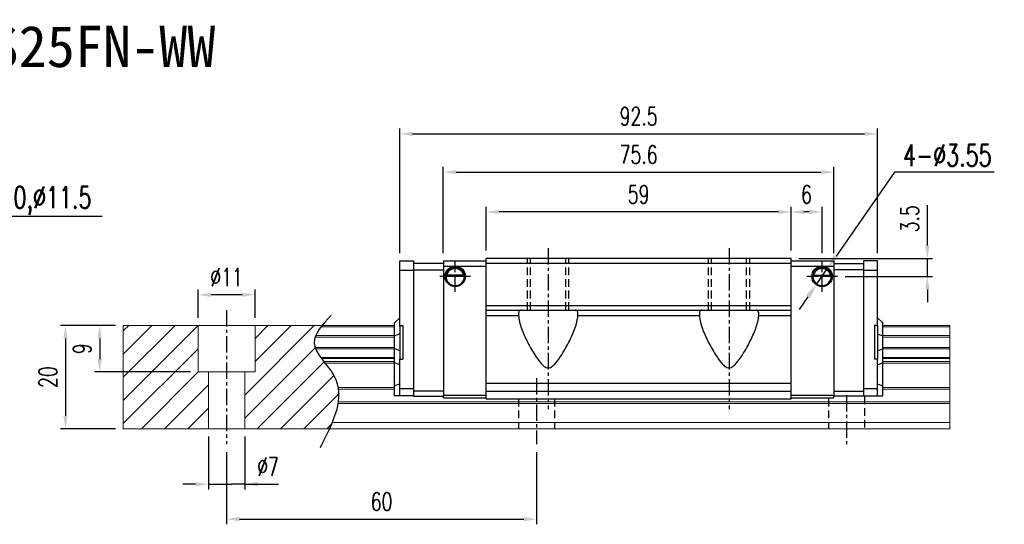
# Model space of a CAD drawing. Header units: millimetres. Extents: x 275 to 592, y 302 to 562.
# Tile 2 of 2: x 402 to 592, y 302 to 400. Entities that reach past the tile are written whole.
import ezdxf
from ezdxf.enums import TextEntityAlignment as Align

# ---------------------------------------------------------------- set-up
doc = ezdxf.new("R2010")
doc.units = ezdxf.units.MM
doc.header["$PDSIZE"] = -1
doc.linetypes.add('CENTER', pattern=[10.16, 6.35, -1.27, 1.27, -1.27])
doc.linetypes.add('DASHED', pattern=[0.75, 0.5, -0.25])
for name, color, linetype in [('2', 7, 'Continuous'), ('CHA', 7, 'Continuous'), ('CL', 1, 'CENTER'), ('DIM', 4, 'Continuous'), ('HID', 2, 'DASHED'), ('OUT', 3, 'Continuous')]:
    doc.layers.add(name, color=color, linetype=linetype)
doc.styles.add('DIM-7', font='SIMPLEX.shx', dxfattribs={"width": 0.7, "bigfont": 'chineset.shx'})
doc.styles.add('T', font='kaiu.ttf')
doc.dimstyles.new('CNS', dxfattribs={"dimtxt": 3.5, "dimasz": 2.5, "dimexe": 1, "dimexo": 1.5, "dimgap": 0.09, "dimtad": 0, "dimdsep": 46, "dimtxsty": 'DIM-7', "dimcen": 0.09, "dimclrd": 1, "dimclre": 1, "dimclrt": 4, "dimadec": 0, "dimazin": 0, "dimtfac": 1, "dimtix": 1, "dimtmove": 2, "dimatfit": 3, "dimfxl": 1, "dimtvp": 0.971429, "dimtolj": 1, "dimarcsym": 0})
doc.dimstyles.new('CNSx1 (指線專用)', dxfattribs={"dimscale": 0.8, "dimtxt": 3.5, "dimasz": 2.5, "dimexe": 1, "dimexo": 1.5, "dimgap": 1, "dimtad": 1, "dimtih": 1, "dimtoh": 1, "dimdsep": 46, "dimtxsty": 'DIM-7', "dimcen": 0.09, "dimclrd": 256, "dimclre": 256, "dimclrt": 4, "dimadec": 0, "dimazin": 0, "dimtfac": 1, "dimtix": 1, "dimtmove": 1, "dimatfit": 3, "dimfxl": 1, "dimtvp": 0.971429, "dimtolj": 1, "dimarcsym": 0})

# ---------------------------------------------------------------- blocks, each defined once
blk = doc.blocks.new('*D6')
at = {"layer": 'DEFPOINTS', "color": 0}
for p in [(436.29, 346.72), (436.29, 340.76), (447.29, 340.77)]:
    blk.add_point(p, dxfattribs=at)
at = {"layer": 'DIM', "color": 7, "lineweight": -2}
for p, q in [((436.29, 342.26), (436.29, 347.72)), ((447.29, 342.27), (447.29, 347.72)), ((444.79, 346.72), (438.79, 346.72))]:
    blk.add_line(p, q, dxfattribs=at)
at = {"layer": 'DIM', "color": 7}
for points in [[(438.79, 347.14), (438.79, 346.3), (436.29, 346.72)], [(444.79, 347.14), (444.79, 346.3), (447.29, 346.72)]]:
    blk.add_solid(points, dxfattribs=at)
at = {"layer": 'DIM', "color": 7, "insert": (441.79, 350.12), "char_height": 3.5, "attachment_point": 5, "style": 'DIM-7'}
blk.add_mtext('\\A1;%%C11', dxfattribs=at)
blk = doc.blocks.new('*D7')
at = {"layer": 'DEFPOINTS', "color": 0}
for p in [(438.29, 320.77), (445.29, 320.77), (445.29, 310.04)]:
    blk.add_point(p, dxfattribs=at)
at = {"layer": 'DIM', "color": 7, "lineweight": -2}
for p, q in [((438.29, 319.27), (438.29, 309.04)), ((445.29, 319.27), (445.29, 309.04)), ((435.79, 310.04), (433.29, 310.04)), ((438.29, 310.04), (440.79, 310.04)), ((440.79, 310.04), (442.79, 310.04)), ((445.29, 310.04), (442.79, 310.04)), ((445.29, 310.04), (451.82, 310.04)), ((447.79, 310.04), (450.29, 310.04))]:
    blk.add_line(p, q, dxfattribs=at)
at = {"layer": 'DIM', "color": 7}
for points in [[(435.79, 310.45), (435.79, 309.62), (438.29, 310.04)], [(447.79, 310.45), (447.79, 309.62), (445.29, 310.04)]]:
    blk.add_solid(points, dxfattribs=at)
at = {"layer": 'DIM', "color": 7, "insert": (449.8, 313.44), "char_height": 3.5, "attachment_point": 5, "style": 'DIM-7'}
blk.add_mtext('\\A1;%%C7', dxfattribs=at)
blk = doc.blocks.new('*D8')
at = {"layer": 'DEFPOINTS', "color": 0}
for p in [(441.79, 317.77), (501.79, 317.77), (501.79, 303.27)]:
    blk.add_point(p, dxfattribs=at)
at = {"layer": 'DIM', "color": 7, "lineweight": -2}
for p, q in [((441.79, 316.27), (441.79, 302.27)), ((501.79, 316.27), (501.79, 302.27)), ((444.29, 303.27), (499.29, 303.27))]:
    blk.add_line(p, q, dxfattribs=at)
at = {"layer": 'DIM', "color": 7}
for points in [[(444.29, 303.69), (444.29, 302.85), (441.79, 303.27)], [(499.29, 303.69), (499.29, 302.85), (501.79, 303.27)]]:
    blk.add_solid(points, dxfattribs=at)
at = {"layer": 'DIM', "color": 7, "insert": (471.79, 306.67), "char_height": 3.5, "attachment_point": 5, "style": 'DIM-7'}
blk.add_mtext('\\A1;60', dxfattribs=at)
blk = doc.blocks.new('*D11')
at = {"layer": 'DEFPOINTS', "color": 0}
for p in [(492.04, 362.76), (492.04, 353.77), (551.04, 353.77)]:
    blk.add_point(p, dxfattribs=at)
at = {"layer": 'DIM', "color": 7, "lineweight": -2}
for p, q in [((492.04, 355.27), (492.04, 363.76)), ((548.54, 362.76), (494.54, 362.76)), ((551.04, 355.27), (551.04, 363.76))]:
    blk.add_line(p, q, dxfattribs=at)
at = {"layer": 'DIM', "color": 7}
for points in [[(494.54, 363.18), (494.54, 362.34), (492.04, 362.76)], [(548.54, 363.18), (548.54, 362.34), (551.04, 362.76)]]:
    blk.add_solid(points, dxfattribs=at)
at = {"layer": 'DIM', "color": 7, "insert": (521.54, 366.16), "char_height": 3.5, "attachment_point": 5, "style": 'DIM-7'}
blk.add_mtext('\\A1;59', dxfattribs=at)
blk = doc.blocks.new('*D5')
at = {"layer": 'DEFPOINTS', "color": 0}
for p in [(567.79, 377.89), (475.29, 353.27), (567.79, 353.27)]:
    blk.add_point(p, dxfattribs=at)
at = {"layer": 'DIM', "color": 7, "lineweight": -2}
for p, q in [((475.29, 354.77), (475.29, 378.89)), ((477.79, 377.89), (565.29, 377.89)), ((567.79, 354.77), (567.79, 378.89))]:
    blk.add_line(p, q, dxfattribs=at)
at = {"layer": 'DIM', "color": 7}
for points in [[(477.79, 378.3), (477.79, 377.47), (475.29, 377.89)], [(565.29, 378.3), (565.29, 377.47), (567.79, 377.89)]]:
    blk.add_solid(points, dxfattribs=at)
at = {"layer": 'DIM', "color": 7, "insert": (521.54, 381.29), "char_height": 3.5, "attachment_point": 5, "style": 'DIM-7'}
blk.add_mtext('\\A1;92.5', dxfattribs=at)
blk = doc.blocks.new('*D12')
at = {"layer": 'DEFPOINTS', "color": 0}
for p in [(551.04, 353.77), (560.02, 350.27), (577.43, 350.27)]:
    blk.add_point(p, dxfattribs=at)
at = {"layer": 'DIM', "color": 7, "lineweight": -2}
for p, q in [((577.43, 356.27), (577.43, 364.09)), ((552.54, 353.77), (578.43, 353.77)), ((577.43, 350.27), (577.43, 353.77)), ((561.52, 350.27), (578.43, 350.27)), ((577.43, 347.77), (577.43, 345.27))]:
    blk.add_line(p, q, dxfattribs=at)
at = {"layer": 'DIM', "color": 7}
for points in [[(577.01, 356.27), (577.85, 356.27), (577.43, 353.77)], [(577.01, 347.77), (577.85, 347.77), (577.43, 350.27)]]:
    blk.add_solid(points, dxfattribs=at)
at = {"layer": 'DIM', "color": 7, "insert": (574.03, 361.43), "char_height": 3.5, "attachment_point": 5, "rotation": 90, "style": 'DIM-7'}
blk.add_mtext('\\A1;3.5', dxfattribs=at)
blk = doc.blocks.new('*D13')
at = {"layer": 'DEFPOINTS', "color": 0}
for p in [(551.04, 362.76), (551.04, 353.77), (557.04, 353.25)]:
    blk.add_point(p, dxfattribs=at)
at = {"layer": 'DIM', "color": 7, "lineweight": -2}
for p, q in [((551.04, 355.27), (551.04, 363.76)), ((554.54, 362.76), (553.54, 362.76)), ((557.04, 354.75), (557.04, 363.76))]:
    blk.add_line(p, q, dxfattribs=at)
at = {"layer": 'DIM', "color": 7}
for points in [[(553.54, 363.18), (553.54, 362.34), (551.04, 362.76)], [(554.54, 363.18), (554.54, 362.34), (557.04, 362.76)]]:
    blk.add_solid(points, dxfattribs=at)
at = {"layer": 'DIM', "color": 7, "insert": (554.04, 366.16), "char_height": 3.5, "attachment_point": 5, "style": 'DIM-7'}
blk.add_mtext('\\A1;6', dxfattribs=at)
blk = doc.blocks.new('*D14')
at = {"layer": 'DEFPOINTS', "color": 0}
for p in [(421.79, 340.77), (410.61, 320.77), (421.79, 320.77)]:
    blk.add_point(p, dxfattribs=at)
at = {"layer": 'DIM', "color": 7, "lineweight": -2}
for p, q in [((420.29, 340.77), (409.61, 340.77)), ((410.61, 338.27), (410.61, 323.27)), ((420.29, 320.77), (409.61, 320.77))]:
    blk.add_line(p, q, dxfattribs=at)
at = {"layer": 'DIM', "color": 7}
for points in [[(410.19, 338.27), (411.02, 338.27), (410.61, 340.77)], [(410.19, 323.27), (411.02, 323.27), (410.61, 320.77)]]:
    blk.add_solid(points, dxfattribs=at)
at = {"layer": 'DIM', "color": 7, "insert": (407.21, 330.77), "char_height": 3.5, "attachment_point": 5, "rotation": 90, "style": 'DIM-7'}
blk.add_mtext('\\A1;20', dxfattribs=at)
blk = doc.blocks.new('*D19')
at = {"layer": 'DEFPOINTS', "color": 0}
for p in [(559.34, 370.47), (483.74, 353.27), (559.34, 353.27)]:
    blk.add_point(p, dxfattribs=at)
at = {"layer": 'DIM', "color": 7, "lineweight": -2}
for p, q in [((483.74, 354.77), (483.74, 371.47)), ((486.24, 370.47), (556.84, 370.47)), ((559.34, 354.77), (559.34, 371.47))]:
    blk.add_line(p, q, dxfattribs=at)
at = {"layer": 'DIM', "color": 7}
for points in [[(486.24, 370.89), (486.24, 370.05), (483.74, 370.47)], [(556.84, 370.89), (556.84, 370.05), (559.34, 370.47)]]:
    blk.add_solid(points, dxfattribs=at)
at = {"layer": 'DIM', "color": 7, "insert": (521.54, 373.87), "char_height": 3.5, "attachment_point": 5, "style": 'DIM-7'}
blk.add_mtext('\\A1;75.6', dxfattribs=at)
blk = doc.blocks.new('*D45')
at = {"layer": 'DEFPOINTS', "color": 0}
for p in [(421.79, 340.77), (417.23, 331.77), (436.29, 331.77)]:
    blk.add_point(p, dxfattribs=at)
at = {"layer": 'DIM', "color": 7, "lineweight": -2}
for p, q in [((420.29, 340.77), (416.23, 340.77)), ((417.23, 338.27), (417.23, 334.27)), ((434.79, 331.77), (416.23, 331.77))]:
    blk.add_line(p, q, dxfattribs=at)
at = {"layer": 'DIM', "color": 7}
for points in [[(416.81, 338.27), (417.64, 338.27), (417.23, 340.77)], [(416.81, 334.27), (417.64, 334.27), (417.23, 331.77)]]:
    blk.add_solid(points, dxfattribs=at)
at = {"layer": 'DIM', "color": 7, "insert": (413.83, 336.27), "char_height": 3.5, "attachment_point": 5, "rotation": 90, "style": 'DIM-7'}
blk.add_mtext('\\A1;9', dxfattribs=at)
blk = doc.blocks.new('*D73')
at = {"layer": 'DEFPOINTS', "color": 0}
for p in [(558.06, 351.73), (556.03, 348.81)]:
    blk.add_point(p, dxfattribs=at)
at = {"layer": 'DIM', "color": 0, "lineweight": -2}
for p, q in [((571.08, 370.44), (559.77, 354.19)), ((590.34, 370.44), (571.08, 370.44)), ((556.03, 348.81), (558.06, 351.73)), ((554.32, 346.35), (552.6, 343.89))]:
    blk.add_line(p, q, dxfattribs=at)
at = {"layer": 'DIM', "color": 0}
for points in [[(559.36, 354.48), (560.18, 353.91), (558.06, 351.73)], [(553.91, 346.64), (554.73, 346.07), (556.03, 348.81)]]:
    blk.add_solid(points, dxfattribs=at)
at = {"layer": 'DIM', "color": 0, "insert": (581.31, 373.74), "char_height": 4.2, "attachment_point": 5, "style": 'DIM-7'}
blk.add_mtext('\\A1;4-∅3.55', dxfattribs=at)

msp = doc.modelspace()

# ---------------------------------------------------------------- linework, layer by layer
at = {"layer": '2', "color": 0, "linetype": 'Continuous'}
for p, q in [((475.293, 351.468), (475.293, 353.272)), ((475.293, 353.272), (477.993, 353.272)), ((477.993, 353.272), (477.993, 327.072)), ((483.743, 352.772), (477.993, 352.772)), ((483.743, 353.272), (483.743, 327.072)), ((559.343, 353.272), (559.343, 327.072)), ((559.343, 352.772), (565.093, 352.772)), ((565.093, 353.272), (565.093, 328.529)), ((567.793, 353.272), (565.093, 353.272)), ((567.793, 340.571), (567.793, 353.272)), ((475.293, 351.498), (477.993, 351.498)), ((475.293, 351.115), (475.293, 351.468)), ((475.293, 340.571), (475.293, 351.115)), ((477.993, 351.572), (483.743, 351.572)), ((565.093, 351.572), (559.343, 351.572)), ((565.093, 351.498), (567.793, 351.498)), ((484.269, 350.322), (487.817, 350.322)), ((487.675, 350.455), (484.411, 350.455)), ((487.598, 350.522), (484.488, 350.522)), ((558.817, 350.322), (555.269, 350.322)), ((555.411, 350.455), (558.675, 350.455)), ((555.488, 350.522), (558.598, 350.522)), ((474.293, 341.272), (474.343, 341.322)), ((474.293, 338.768), (474.293, 341.272)), ((475.293, 342.272), (474.343, 341.322)), ((567.793, 342.272), (568.743, 341.322)), ((568.793, 341.272), (568.743, 341.322)), ((568.793, 338.768), (568.793, 341.272)), ((475.293, 340.772), (475.293, 334.272)), ((475.293, 340.772), (475.893, 340.772)), ((475.893, 340.772), (475.893, 334.272)), ((567.193, 340.772), (567.193, 334.272)), ((567.793, 340.772), (567.193, 340.772)), ((567.793, 340.772), (567.793, 334.272)), ((474.293, 338.768), (474.343, 338.788)), ((474.293, 336.276), (474.293, 338.768)), ((475.293, 339.162), (474.343, 338.788)), ((567.793, 339.162), (568.743, 338.788)), ((568.793, 338.768), (568.743, 338.788)), ((568.793, 336.276), (568.793, 338.768)), ((474.293, 333.541), (474.293, 336.276)), ((474.293, 336.276), (474.343, 336.256)), ((475.293, 335.882), (474.343, 336.256)), ((567.793, 335.882), (568.743, 336.256)), ((568.793, 336.276), (568.743, 336.256)), ((568.793, 333.541), (568.793, 336.276)), ((474.293, 329.062), (474.293, 333.541)), ((474.293, 333.541), (474.343, 333.521)), ((475.293, 333.147), (474.343, 333.521)), ((475.293, 334.272), (475.893, 334.272)), ((475.293, 328.729), (475.293, 334.272)), ((567.793, 334.272), (567.193, 334.272)), ((567.793, 327.172), (567.793, 334.272)), ((567.793, 333.147), (568.743, 333.521)), ((568.793, 333.541), (568.743, 333.521)), ((568.793, 329.062), (568.793, 333.541)), ((474.293, 329.062), (474.343, 329.083)), ((474.293, 327.172), (474.293, 329.062)), ((475.293, 329.476), (474.343, 329.083)), ((475.293, 328.376), (475.293, 328.729)), ((475.293, 328.547), (477.993, 328.547)), ((475.293, 327.319), (475.293, 328.376)), ((483.743, 328.072), (477.993, 328.072)), ((559.343, 328.072), (565.093, 328.072)), ((565.093, 328.547), (567.793, 328.547)), ((565.093, 328.529), (565.093, 328.175)), ((565.093, 328.175), (565.093, 327.118)), ((567.793, 329.476), (568.743, 329.083)), ((568.793, 329.062), (568.743, 329.083)), ((568.793, 327.172), (568.793, 329.062)), ((474.293, 327.172), (474.343, 327.172)), ((475.293, 327.172), (474.343, 327.172)), ((475.293, 327.172), (475.293, 327.319)), ((477.993, 327.172), (475.293, 327.172)), ((477.993, 327.072), (483.743, 327.072)), ((483.743, 326.772), (483.743, 327.072)), ((559.343, 326.772), (559.343, 327.072)), ((565.093, 327.072), (559.343, 327.072)), ((565.093, 327.172), (567.793, 327.172)), ((565.093, 327.072), (565.093, 327.118)), ((567.793, 327.172), (568.743, 327.172)), ((568.793, 327.172), (568.743, 327.172))]:
    msp.add_line(p, q, dxfattribs=at)
at = {"layer": '2', "color": 0, "linetype": 'Continuous', "extrusion": (0, 0, -1)}
for centre, radius, start, end in [((-486.043, 350.272), 1.975, 270, 90), ((-486.043, 350.272), 1.575, 9.1332, 90), ((-486.043, 350.272), 1.975, 90, 270), ((-486.043, 350.272), 1.575, 90, 170.8668), ((-557.043, 350.272), 1.975, 270, 90), ((-557.043, 350.272), 1.575, 9.1332, 90), ((-557.043, 350.272), 1.975, 90, 270), ((-557.043, 350.272), 1.575, 90, 170.8668)]:
    msp.add_arc(centre, radius, start, end, dxfattribs=at)
at = {"layer": '2', "color": 0, "linetype": 'Continuous'}
for centre, start, end in [((486.043, 350.272), 90, 270), ((486.043, 350.272), 270, 90), ((557.043, 350.272), 90, 270), ((557.043, 350.272), 270, 90)]:
    msp.add_arc(centre, 1.775, start, end, dxfattribs=at)
for points, knots in [([(484.411, 350.455), (484.427, 350.531), (484.449, 350.62), (484.513, 350.81), (484.555, 350.912), (484.66, 351.107), (484.724, 351.204), (484.896, 351.415), (485.014, 351.526), (485.274, 351.706), (485.418, 351.779), (485.72, 351.876), (485.883, 351.903), (486.043, 351.903)], [0, 0, 0, 0, 0.1376864, 0.1376864, 0.275472, 0.275472, 0.4123557, 0.4123557, 0.6064308, 0.6064308, 0.8046387, 0.8046387, 1, 1, 1, 1]), ([(486.043, 351.903), (486.194, 351.903), (486.347, 351.879), (486.664, 351.783), (486.829, 351.699), (487.1, 351.501), (487.214, 351.39), (487.386, 351.171), (487.452, 351.064), (487.558, 350.85), (487.599, 350.74), (487.648, 350.574), (487.663, 350.511), (487.675, 350.455)], [0, 0, 0, 0, 0.1837975, 0.1837975, 0.4104893, 0.4104893, 0.6000274, 0.6000274, 0.749109, 0.749109, 0.8991923, 0.8991923, 1, 1, 1, 1]), ([(557.043, 351.903), (556.892, 351.903), (556.739, 351.879), (556.422, 351.783), (556.256, 351.699), (555.986, 351.501), (555.872, 351.39), (555.7, 351.171), (555.634, 351.064), (555.528, 350.85), (555.487, 350.74), (555.438, 350.574), (555.423, 350.511), (555.411, 350.455)], [0, 0, 0, 0, 0.1837975, 0.1837975, 0.4104893, 0.4104893, 0.6000274, 0.6000274, 0.749109, 0.749109, 0.8991923, 0.8991923, 1, 1, 1, 1]), ([(558.675, 350.455), (558.659, 350.531), (558.637, 350.621), (558.573, 350.81), (558.531, 350.912), (558.426, 351.108), (558.362, 351.204), (558.19, 351.415), (558.072, 351.526), (557.812, 351.706), (557.668, 351.779), (557.365, 351.876), (557.203, 351.903), (557.043, 351.903)], [0, 0, 0, 0, 0.1376864, 0.1376864, 0.275472, 0.275472, 0.4123557, 0.4123557, 0.6064308, 0.6064308, 0.8046387, 0.8046387, 1, 1, 1, 1])]:
    msp.add_open_spline(points, degree=3, knots=knots, dxfattribs=at)
for points in [[(484.411, 350.455), (484.437, 350.477), (484.462, 350.5), (484.488, 350.522)], [(487.598, 350.522), (487.624, 350.5), (487.649, 350.477), (487.675, 350.455)], [(555.488, 350.522), (555.462, 350.5), (555.437, 350.477), (555.411, 350.455)], [(558.675, 350.455), (558.649, 350.477), (558.624, 350.5), (558.598, 350.522)]]:
    msp.add_open_spline(points, degree=3, dxfattribs=at)
at = {"layer": 'CL', "color": 0, "ltscale": 0.5}
for p, q in [((504.043, 355.772), (504.043, 324.572)), ((539.043, 355.772), (539.043, 324.572)), ((486.043, 347.297), (486.043, 353.247)), ((557.043, 347.297), (557.043, 353.247)), ((489.018, 350.272), (483.068, 350.272)), ((560.018, 350.272), (554.068, 350.272)), ((441.789, 343.772), (441.789, 317.772)), ((501.789, 330.572), (501.789, 317.772)), ((561.789, 327.272), (561.789, 317.772))]:
    msp.add_line(p, q, dxfattribs=at)
at = {"layer": 'DIM', "color": 7}
for p, q in [((483.743, 353.272), (492.043, 353.272)), ((551.043, 353.272), (559.343, 353.272)), ((483.743, 352.272), (492.043, 352.272)), ((551.043, 352.272), (559.343, 352.272)), ((483.743, 327.272), (492.043, 327.272)), ((483.743, 326.772), (492.043, 326.772)), ((551.043, 327.272), (559.343, 327.272)), ((551.043, 326.772), (559.343, 326.772))]:
    msp.add_line(p, q, dxfattribs=at)
at = {"layer": 'DIM', "color": 0}
for p, q in [((421.789, 330.746), (431.816, 340.772)), ((421.789, 335.236), (427.326, 340.772)), ((421.789, 339.726), (422.835, 340.772)), ((421.789, 326.255), (436.289, 340.755)), ((445.289, 327.305), (458.756, 340.772)), ((447.289, 338.285), (449.776, 340.772)), ((447.289, 333.795), (454.266, 340.772)), ((421.789, 321.765), (436.289, 336.265)), ((445.289, 322.815), (458.924, 336.45)), ((447.737, 320.772), (460.671, 333.706)), ((425.286, 320.772), (436.289, 331.775)), ((452.227, 320.772), (462.549, 331.094)), ((429.776, 320.772), (438.289, 329.285)), ((456.717, 320.772), (463.486, 327.541)), ((434.266, 320.772), (438.289, 324.795)), ((461.207, 320.772), (462.073, 321.638))]:
    msp.add_line(p, q, dxfattribs=at)
msp.add_open_spline([(462.015, 342.734), (460.333, 340.943), (456.675, 337.047), (466.201, 329.363), (462.385, 321.977), (459.872, 317.113)], degree=3, knots=[0, 0, 0, 0, 6.2737393, 13.647637, 27.8750855, 27.8750855, 27.8750855, 27.8750855], dxfattribs=at)
at = {"layer": 'HID', "color": 0, "ltscale": 3}
for p, q in [((500.043, 343.772), (500.043, 353.772)), ((500.643, 343.772), (500.643, 353.772)), ((507.443, 343.772), (507.443, 353.772)), ((508.043, 343.772), (508.043, 353.772)), ((535.043, 343.772), (535.043, 353.772)), ((535.643, 343.772), (535.643, 353.772)), ((542.443, 343.772), (542.443, 353.772)), ((543.043, 343.772), (543.043, 353.772)), ((498.289, 326.572), (498.289, 320.772)), ((505.289, 326.572), (505.289, 320.772)), ((558.289, 326.572), (558.289, 320.772)), ((565.289, 327.022), (565.289, 320.772))]:
    msp.add_line(p, q, dxfattribs=at)
at = {"layer": 'OUT', "color": 7}
for p, q in [((551.043, 353.772), (492.043, 353.772)), ((492.043, 326.572), (492.043, 353.772)), ((492.043, 352.822), (551.043, 352.822)), ((551.043, 326.572), (551.043, 353.772)), ((492.043, 344.672), (551.043, 344.672)), ((492.043, 343.772), (551.043, 343.772)), ((492.043, 342.686), (498.302, 342.686)), ((509.783, 342.686), (533.302, 342.686)), ((544.783, 342.686), (551.043, 342.686)), ((492.043, 329.572), (551.043, 329.572)), ((492.043, 328.072), (551.043, 328.072)), ((492.043, 326.572), (551.043, 326.572))]:
    msp.add_line(p, q, dxfattribs=at)
at = {"layer": 'OUT', "color": 0, "linetype": 'Continuous', "lineweight": 15}
for p, q in [((474.293, 340.772), (421.789, 340.772)), ((421.789, 340.772), (421.789, 320.772)), ((436.289, 331.772), (436.289, 340.772)), ((447.289, 331.772), (447.289, 340.772)), ((474.293, 340.516), (460.054, 340.516)), ((581.789, 340.772), (568.793, 340.772)), ((581.789, 340.516), (568.793, 340.516)), ((581.789, 340.772), (581.789, 320.772)), ((474.293, 338.512), (458.899, 338.512)), ((474.293, 338.806), (459.009, 338.806)), ((581.789, 338.806), (568.793, 338.806)), ((581.789, 338.512), (568.793, 338.512)), ((474.293, 336.531), (458.896, 336.531)), ((474.293, 336.237), (459.007, 336.237)), ((581.789, 336.531), (568.793, 336.531)), ((581.789, 336.237), (568.793, 336.237)), ((474.293, 334.557), (460.017, 334.557)), ((474.293, 334.392), (460.139, 334.392)), ((474.293, 333.798), (460.598, 333.798)), ((581.789, 334.557), (568.793, 334.557)), ((581.789, 334.392), (568.793, 334.392)), ((581.789, 333.798), (568.793, 333.798)), ((447.289, 331.772), (436.289, 331.772)), ((438.289, 331.772), (438.289, 320.772)), ((445.289, 331.772), (445.289, 320.772)), ((474.293, 333.445), (460.878, 333.445)), ((581.789, 333.445), (568.793, 333.445)), ((474.293, 328.779), (463.369, 328.779)), ((474.293, 328.425), (463.422, 328.425)), ((581.789, 328.779), (568.793, 328.779)), ((581.789, 328.425), (568.793, 328.425)), ((581.789, 320.772), (421.789, 320.772)), ((581.789, 321.972), (462.213, 321.972))]:
    msp.add_line(p, q, dxfattribs=at)
at = {"layer": 'OUT', "color": 7, "linetype": 'Continuous', "lineweight": 15}
for p, q in [((581.789, 326.018), (463.39, 326.018)), ((581.789, 325.665), (463.335, 325.665))]:
    msp.add_line(p, q, dxfattribs=at)
at = {"layer": 'OUT', "color": 7}
for points, knots in [([(498.823, 343.772), (498.715, 343.772), (498.622, 343.751), (498.473, 343.662), (498.416, 343.595), (498.335, 343.412), (498.311, 343.295), (498.289, 343.022), (498.292, 342.863), (498.302, 342.686)], [0, 0, 0, 0, 0.25, 0.25, 0.5, 0.5, 0.75, 0.75, 1, 1, 1, 1]), ([(509.783, 342.686), (509.794, 342.862), (509.797, 343.019), (509.775, 343.295), (509.751, 343.411), (509.671, 343.594), (509.613, 343.662), (509.463, 343.751), (509.372, 343.772), (509.263, 343.772)], [0, 0, 0, 0, 0.25, 0.25, 0.5, 0.5, 0.75, 0.75, 1, 1, 1, 1]), ([(533.823, 343.772), (533.715, 343.772), (533.622, 343.751), (533.473, 343.662), (533.416, 343.595), (533.335, 343.412), (533.311, 343.295), (533.289, 343.022), (533.292, 342.863), (533.302, 342.686)], [0, 0, 0, 0, 0.25, 0.25, 0.5, 0.5, 0.75, 0.75, 1, 1, 1, 1]), ([(544.783, 342.686), (544.794, 342.862), (544.797, 343.019), (544.775, 343.295), (544.751, 343.411), (544.671, 343.594), (544.613, 343.662), (544.463, 343.751), (544.372, 343.772), (544.263, 343.772)], [0, 0, 0, 0, 0.25, 0.25, 0.5, 0.5, 0.75, 0.75, 1, 1, 1, 1]), ([(498.302, 342.686), (498.314, 342.494), (498.337, 342.297), (498.401, 341.893), (498.442, 341.686), (498.592, 341.06), (498.723, 340.635), (499.033, 339.766), (499.213, 339.323), (499.615, 338.42), (499.836, 337.961), (500.306, 337.047), (500.556, 336.589), (501.085, 335.674), (501.365, 335.216), (501.816, 334.535), (501.972, 334.309), (502.301, 333.863), (502.473, 333.643), (502.844, 333.224), (503.043, 333.023), (503.382, 332.775), (503.504, 332.7), (503.768, 332.592), (503.911, 332.56), (504.194, 332.563), (504.337, 332.597), (504.597, 332.709), (504.72, 332.785), (505.059, 333.037), (505.255, 333.238), (505.625, 333.658), (505.796, 333.877), (506.122, 334.32), (506.277, 334.545), (506.727, 335.226), (507.008, 335.686), (507.542, 336.61), (507.793, 337.073), (508.495, 338.441), (508.897, 339.332), (509.364, 340.638), (509.497, 341.07), (509.694, 341.901), (509.76, 342.301), (509.783, 342.686)], [0, 0, 0, 0, 0.03125, 0.03125, 0.0625, 0.0625, 0.125, 0.125, 0.1875, 0.1875, 0.25, 0.25, 0.3125, 0.3125, 0.375, 0.375, 0.40625, 0.40625, 0.4375, 0.4375, 0.46875, 0.46875, 0.484375, 0.484375, 0.5, 0.5, 0.515625, 0.515625, 0.53125, 0.53125, 0.5625, 0.5625, 0.59375, 0.59375, 0.625, 0.625, 0.6875, 0.6875, 0.75, 0.75, 0.875, 0.875, 0.9375, 0.9375, 1, 1, 1, 1]), ([(533.302, 342.686), (533.314, 342.494), (533.337, 342.297), (533.401, 341.893), (533.442, 341.686), (533.592, 341.06), (533.723, 340.635), (534.033, 339.766), (534.213, 339.323), (534.615, 338.42), (534.836, 337.961), (535.306, 337.047), (535.556, 336.589), (536.085, 335.674), (536.365, 335.216), (536.816, 334.535), (536.972, 334.309), (537.301, 333.863), (537.473, 333.643), (537.844, 333.224), (538.043, 333.023), (538.382, 332.775), (538.504, 332.7), (538.768, 332.592), (538.911, 332.56), (539.194, 332.563), (539.337, 332.597), (539.597, 332.709), (539.72, 332.785), (540.059, 333.037), (540.255, 333.238), (540.625, 333.658), (540.796, 333.877), (541.122, 334.32), (541.277, 334.545), (541.727, 335.226), (542.008, 335.686), (542.542, 336.61), (542.793, 337.073), (543.495, 338.441), (543.897, 339.332), (544.364, 340.638), (544.497, 341.07), (544.694, 341.901), (544.76, 342.301), (544.783, 342.686)], [0, 0, 0, 0, 0.03125, 0.03125, 0.0625, 0.0625, 0.125, 0.125, 0.1875, 0.1875, 0.25, 0.25, 0.3125, 0.3125, 0.375, 0.375, 0.40625, 0.40625, 0.4375, 0.4375, 0.46875, 0.46875, 0.484375, 0.484375, 0.5, 0.5, 0.515625, 0.515625, 0.53125, 0.53125, 0.5625, 0.5625, 0.59375, 0.59375, 0.625, 0.625, 0.6875, 0.6875, 0.75, 0.75, 0.875, 0.875, 0.9375, 0.9375, 1, 1, 1, 1])]:
    msp.add_open_spline(points, degree=3, knots=knots, dxfattribs=at)

# ---------------------------------------------------------------- texts
at = {"layer": 'CHA', "color": 7, "style": 'T'}
msp.add_text('TRS25FN-WW', height=8, dxfattribs=at).set_placement((412.424, 394.814), align=Align.MIDDLE)
at = {"layer": 'DIM', "color": 0, "insert": (375.705, 362.064), "char_height": 4.2, "attachment_point": 7, "style": 'DIM-7'}
msp.add_mtext('\\A1;4-M8depth10,%%C11.5', dxfattribs=at)

# ---------------------------------------------------------------- dimensions: what is measured, and where the dimension line sits
at = {"layer": 'DIM', "color": 0}
for base, p1, p2, picture, middle in [((567.793, 377.886), (475.293, 353.272), (567.793, 353.272), '*D5', (521.543, 381.286)), ((559.343, 370.47), (483.743, 353.272), (559.343, 353.272), '*D19', (521.543, 373.87)), ((492.043, 362.76), (551.043, 353.772), (492.043, 353.772), '*D11', (521.543, 366.16)), ((551.043, 362.76), (557.043, 353.247), (551.043, 353.772), '*D13', (554.043, 366.16)), ((501.789, 303.271), (441.789, 317.772), (501.789, 317.772), '*D8', (471.789, 306.671))]:
    dim = msp.add_linear_dim(base=base, p1=p1, p2=p2, dimstyle='CNS', override={"dimclrd": 7, "dimclre": 7, "dimclrt": 7}, dxfattribs=at)
    dim.commit()
    dim.dimension.update_dxf_attribs({"geometry": picture, "text_midpoint": middle})
dim = msp.add_diameter_dim_2p(p1=(556.029, 348.815), p2=(558.057, 351.729), text='4-<>', dimstyle='CNSx1 (指線專用)', override={"dimscale": 1.2, "dimclrd": 0, "dimclre": 0, "dimclrt": 0}, dxfattribs=at)
dim.commit()
dim.dimension.update_dxf_attribs({"geometry": '*D73', "text_midpoint": (571.076, 370.445), "dimtype": 163})
dim = msp.add_linear_dim(base=(577.431, 350.272), p1=(551.043, 353.772), p2=(560.018, 350.272), angle=90, dimstyle='CNS', override={"dimclrd": 7, "dimclre": 7, "dimclrt": 7, "dimtmove": 0}, dxfattribs=at)
dim.commit()
dim.dimension.update_dxf_attribs({"geometry": '*D12', "text_midpoint": (577.431, 361.429), "dimtype": 160})
dim = msp.add_linear_dim(base=(436.289, 346.719), p1=(447.289, 340.772), p2=(436.289, 340.755), text='%%C<>', dimstyle='CNS', override={"dimclrd": 7, "dimclre": 7, "dimclrt": 7}, dxfattribs=at)
dim.commit()
dim.dimension.update_dxf_attribs({"geometry": '*D6', "text_midpoint": (441.789, 350.119)})
for base, p2, angle, picture, middle in [((410.607, 320.772), (421.789, 320.772), 90, '*D14', (407.207, 330.772)), ((417.227, 331.772), (436.289, 331.772), 270, '*D45', (413.827, 336.272))]:
    dim = msp.add_linear_dim(base=base, p1=(421.789, 340.772), p2=p2, angle=angle, dimstyle='CNS', override={"dimclrd": 7, "dimclre": 7, "dimclrt": 7}, dxfattribs=at)
    dim.commit()
    dim.dimension.update_dxf_attribs({"geometry": picture, "text_midpoint": middle})
dim = msp.add_linear_dim(base=(445.289, 310.036), p1=(438.289, 320.772), p2=(445.289, 320.772), text='%%C<>', dimstyle='CNS', override={"dimclrd": 7, "dimclre": 7, "dimclrt": 7, "dimtmove": 0}, dxfattribs=at)
dim.commit()
dim.dimension.update_dxf_attribs({"geometry": '*D7', "text_midpoint": (449.804, 310.036), "dimtype": 160})

# ---------------------------------------------------------------- leaders
at = {"layer": 'DIM', "color": 0, "annotation_type": 0, "has_hookline": 1, "hookline_direction": 0, "text_width": 42}
msp.add_leader([(363.646, 353.772), (372.597, 361.956), (375.597, 361.956)], dimstyle='CNS', override={"dimscale": 1.2, "dimgap": 0.09, "dimtad": 1, "dimclrd": 7, "dimclre": 4}, dxfattribs=at)

doc.saveas('drawing.dxf')
